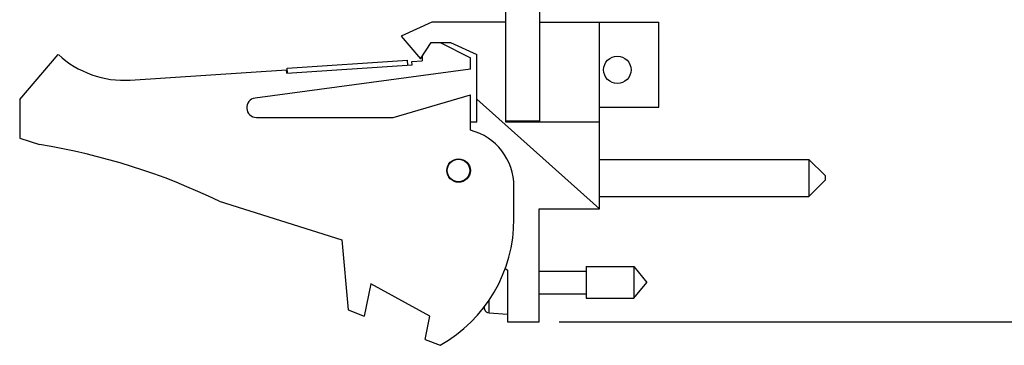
# Model space of a CAD drawing. Header units: inches. Extents: x 0.2 to 16.8, y 0.1 to 10.8.
# Tile 2 of 11: x 8.3 to 11.4, y 3.2 to 4.2. Entities that reach past the tile are written whole.
import ezdxf

# ---------------------------------------------------------------- set-up
doc = ezdxf.new("R2010")
doc.units = ezdxf.units.IN
doc.header["$LTSCALE"] = 0.935
doc.header["$MEASUREMENT"] = 0
doc.layers.get('0').update_dxf_attribs({"linetype": 'CONTINUOUS'})
doc.layers.add('DIMENSIONS', color=7, linetype='CONTINUOUS')
doc.styles.get("Standard").update_dxf_attribs({"font": 'txt', "width": 0.8})
doc.dimstyles.new('DIMSTYLE_2', dxfattribs={"dimtxt": 0.125, "dimasz": 0.18, "dimexe": 0.18, "dimexo": 0.0625, "dimgap": 0.09, "dimtad": 0, "dimtih": 1, "dimtoh": 1, "dimdec": 3, "dimzin": 4, "dimdsep": 46, "dimtxsty": 'STANDARD', "dimblk": '_FILLED', "dimblk1": '_FILLED', "dimblk2": '_FILLED', "dimcen": 0.09, "dimadec": 0, "dimazin": 0, "dimtp": 0.005, "dimtm": 0.005, "dimtfac": 1, "dimtdec": 3, "dimtofl": 0, "dimtmove": 0, "dimatfit": 3, "dimldrblk": '_FILLED', "dimfxl": 1, "dimtolj": 1, "dimtzin": 4, "dimarcsym": 0})

# ---------------------------------------------------------------- blocks, each defined once
blk = doc.blocks.new('_FILLED')
at = {"color": 0, "linetype": 'BYBLOCK'}
blk.add_solid([(0, 0), (-1, 0.174), (-1, -0.174)], dxfattribs=at)
blk = doc.blocks.new('*D15')
at = {"layer": 'DIMENSIONS', "color": 2, "linetype": 'CONTINUOUS'}
for p, q in [((9.8905, 8.3564), (11.8153, 8.3564)), ((11.6903, 8.3564), (11.6903, 5.6326)), ((11.6903, 3.2915), (11.6903, 5.3826)), ((9.9935, 3.2915), (11.8153, 3.2915))]:
    blk.add_line(p, q, dxfattribs=at)
at = {"layer": 'DIMENSIONS', "color": 2, "linetype": 'CONTINUOUS', "xscale": 0.18, "yscale": 0.18, "zscale": 0.18}
for p, rotation in [((11.6903, 8.3564), 90), ((11.6903, 3.2915), 270)]:
    blk.add_blockref('_FILLED', p, dxfattribs=dict(at, rotation=rotation))
at = {"layer": 'DIMENSIONS', "color": 2, "linetype": 'CONTINUOUS', "width": 0.8}
for s, p in [('5.065', (10.9778, 5.4451)), ('[', (11.6028, 5.4451)), ('128.65', (11.7028, 5.4451)), (']', (12.3028, 5.4451))]:
    blk.add_text(s, height=0.125, dxfattribs=at).set_placement(p)

msp = doc.modelspace()

# ---------------------------------------------------------------- linework, layer by layer
at = {"color": 7, "linetype": 'CONTINUOUS'}
for p, q in [((9.828, 3.9105), (9.828, 8.3564)), ((9.933, 3.9105), (9.933, 8.3564)), ((9.598, 4.2205), (9.503, 4.1775)), ((9.828, 4.2205), (9.598, 4.2205)), ((9.933, 4.2205), (10.303, 4.2205)), ((10.119, 3.6415), (10.119, 4.2205)), ((10.303, 3.9575), (10.303, 4.2205)), ((9.503, 4.1775), (9.563, 4.1075)), ((9.563, 4.1075), (9.5962, 4.1575)), ((9.5962, 4.1575), (9.6562, 4.1575)), ((9.624, 4.1575), (9.718, 4.1105)), ((9.6562, 4.1575), (9.738, 4.1205)), ((8.318, 3.9805), (8.438, 4.1205)), ((9.1486, 4.078), (9.5228, 4.1025)), ((9.5238, 4.0876), (9.5228, 4.1025)), ((9.5361, 4.0984), (9.568, 4.1005)), ((9.5368, 4.0884), (9.5361, 4.0984)), ((9.568, 4.115), (9.568, 4.1005)), ((9.718, 4.0755), (9.718, 4.1105)), ((9.738, 3.9105), (9.738, 4.1205)), ((8.6616, 4.0411), (9.1469, 4.0729)), ((9.718, 4.0755), (9.049, 3.9852)), ((9.1476, 4.0629), (9.1469, 4.0729)), ((9.1476, 4.0629), (9.5368, 4.0884)), ((9.1496, 4.0631), (9.1486, 4.078)), ((8.318, 3.9805), (8.318, 3.8605)), ((9.478, 3.9255), (9.718, 3.9955)), ((9.718, 3.8855), (9.718, 3.9955)), ((10.119, 3.6415), (9.738, 3.9821)), ((10.119, 3.9575), (10.303, 3.9575)), ((9.053, 3.9255), (9.478, 3.9255)), ((9.738, 3.9105), (9.718, 3.9105)), ((9.933, 3.9134), (9.828, 3.9134)), ((10.119, 3.9105), (9.828, 3.9105)), ((8.318, 3.8605), (8.38, 3.8409)), ((10.119, 3.7953), (10.769, 3.7953)), ((10.769, 3.7953), (10.819, 3.7453)), ((10.769, 3.7953), (10.769, 3.6803)), ((10.819, 3.7453), (10.819, 3.7303)), ((9.853, 3.6105), (9.853, 3.7112)), ((10.769, 3.6803), (10.819, 3.7303)), ((10.119, 3.6803), (10.769, 3.6803)), ((8.938, 3.6652), (9.318, 3.5455)), ((9.931, 3.6415), (10.119, 3.6415)), ((9.931, 3.2915), (9.931, 3.6415)), ((9.318, 3.5455), (9.338, 3.3285)), ((9.8253, 3.458), (9.833, 3.4515)), ((10.0767, 3.4627), (10.2248, 3.4627)), ((10.0767, 3.4627), (10.0767, 3.3643)), ((10.2248, 3.4627), (10.2661, 3.4135)), ((10.2248, 3.4627), (10.2248, 3.3643)), ((9.833, 3.4515), (9.833, 3.2915)), ((9.931, 3.4485), (10.0767, 3.4485)), ((9.408, 3.4092), (9.388, 3.3092)), ((9.592, 3.3092), (9.408, 3.4092)), ((10.2248, 3.3643), (10.2661, 3.4135)), ((9.931, 3.3784), (10.0767, 3.3784)), ((10.0767, 3.3643), (10.2248, 3.3643)), ((9.7616, 3.3303), (9.7616, 3.3403)), ((9.7759, 3.3187), (9.7759, 3.3592)), ((9.338, 3.3285), (9.388, 3.3092)), ((9.5774, 3.2364), (9.592, 3.3092)), ((9.7759, 3.3187), (9.833, 3.3154)), ((9.833, 3.2915), (9.931, 3.2915)), ((9.5774, 3.2364), (9.624, 3.2185))]:
    msp.add_line(p, q, dxfattribs=at)
for centre, radius in [((10.174, 4.0729), 0.0425), ((9.681, 3.7605), 0.0365), ((9.681, 3.7605), 0.035)]:
    msp.add_circle(centre, radius, dxfattribs=at)
for centre, radius, start, end in [((8.642, 4.3405), 0.3, 227.1666, 273.7467), ((9.053, 3.9555), 0.03, 97.6845, 270), ((9.673, 3.7112), 0.18, 0, 75.5225), ((8.0567, 1.8409), 2.026, 64.2145, 80.8167), ((9.403, 3.6105), 0.45, 299.4136, 360), ((10.0634, 3.4135), 0.313, 193.9514, 195.4149), ((9.7768, 3.3345), 0.0157, 195.4149, 266.6961)]:
    msp.add_arc(centre, radius, start, end, dxfattribs=at)

# ---------------------------------------------------------------- dimensions: what is measured, and where the dimension line sits
at = {"layer": 'DIMENSIONS', "color": 2, "linetype": 'CONTINUOUS'}
dim = msp.add_linear_dim(base=(11.6903, 8.3564), p1=(9.9935, 3.2915), p2=(9.8905, 8.3564), angle=90, dimstyle='DIMSTYLE_2', dxfattribs=at)
dim.commit()
dim.dimension.update_dxf_attribs({"geometry": '*D15', "text_midpoint": (11.6903, 5.5076), "dimtype": 160})

doc.saveas('drawing.dxf')
